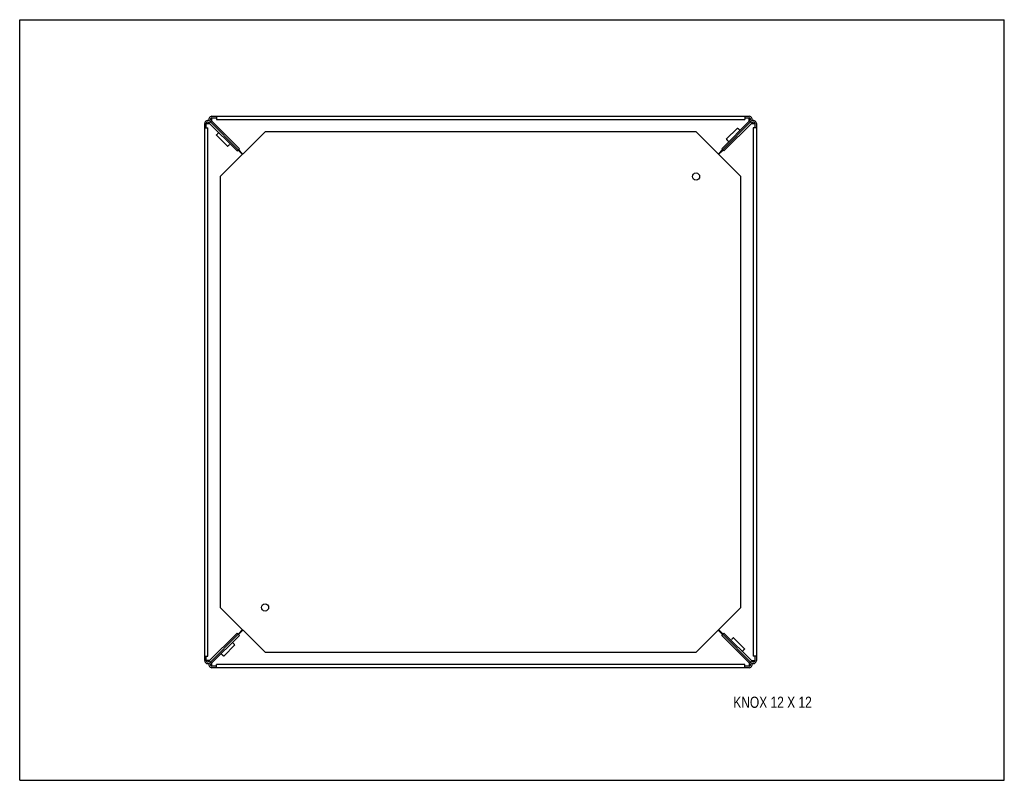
# Model space of a CAD drawing. Header units: inches. Extents: x 0 to 22, y 0 to 17.
import ezdxf

# ---------------------------------------------------------------- set-up
doc = ezdxf.new("R2010")
doc.units = ezdxf.units.IN
doc.header["$LTSCALE"] = 1.21
doc.header["$MEASUREMENT"] = 0
doc.layers.get('0').update_dxf_attribs({"linetype": 'CONTINUOUS'})
doc.layers.add('02___PRT_ALL_AXES', color=7, linetype='CONTINUOUS')
doc.styles.get("Standard").update_dxf_attribs({"font": 'txt', "width": 0.8})

msp = doc.modelspace()

# ---------------------------------------------------------------- linework, layer by layer
at = {"color": 7, "linetype": 'Continuous'}
for p, q in [((0, 0), (0, 17)), ((0, 17), (22, 17)), ((22, 0), (22, 17)), ((4.294, 14.841), (16.3, 14.841)), ((4.394, 14.841), (4.394, 14.769)), ((4.394, 14.769), (16.2, 14.769)), ((16.2, 14.841), (16.2, 14.769)), ((4.135, 2.675), (4.135, 14.682)), ((4.135, 14.582), (4.206, 14.582)), ((4.206, 2.775), (4.206, 14.582)), ((4.236, 14.689), (4.287, 14.739)), ((4.247, 14.729), (4.884, 14.092)), ((16.347, 14.729), (15.71, 14.092)), ((16.307, 14.739), (16.358, 14.689)), ((16.388, 14.582), (16.388, 2.775)), ((16.46, 14.582), (16.388, 14.582)), ((16.46, 14.682), (16.46, 2.675)), ((5.482, 14.494), (4.482, 13.494)), ((15.112, 14.494), (5.482, 14.494)), ((16.112, 13.494), (15.112, 14.494)), ((4.859, 14.066), (4.909, 14.117)), ((15.685, 14.117), (15.735, 14.066)), ((4.482, 13.494), (4.482, 3.864)), ((16.112, 3.864), (16.112, 13.494)), ((4.482, 3.864), (5.482, 2.864)), ((15.112, 2.864), (16.112, 3.864)), ((4.884, 3.266), (4.247, 2.629)), ((4.859, 3.291), (4.909, 3.24)), ((15.685, 3.24), (15.735, 3.291)), ((16.347, 2.629), (15.71, 3.266)), ((5.482, 2.864), (15.112, 2.864)), ((4.135, 2.775), (4.206, 2.775)), ((4.236, 2.669), (4.287, 2.618)), ((16.307, 2.618), (16.358, 2.669)), ((16.46, 2.775), (16.388, 2.775)), ((16.3, 2.516), (4.294, 2.516)), ((4.394, 2.516), (4.394, 2.588)), ((16.2, 2.588), (4.394, 2.588)), ((16.2, 2.516), (16.2, 2.588)), ((0, 0), (22, 0))]:
    msp.add_line(p, q, dxfattribs=at)
at = {"color": 3, "linetype": 'Continuous'}
for p, q in [((4.909, 14.117), (4.272, 14.754)), ((4.294, 14.733), (4.294, 14.805)), ((4.294, 14.805), (4.394, 14.805)), ((15.685, 14.117), (16.322, 14.754)), ((16.2, 14.805), (16.3, 14.805)), ((16.3, 14.733), (16.3, 14.805)), ((4.17, 14.582), (4.17, 14.682)), ((4.17, 14.682), (4.243, 14.682)), ((4.859, 14.066), (4.222, 14.703)), ((15.735, 14.066), (16.372, 14.703)), ((16.351, 14.682), (16.424, 14.682)), ((16.424, 14.682), (16.424, 14.582)), ((4.978, 13.989), (4.88, 14.087)), ((4.889, 14.096), (4.987, 13.998)), ((15.608, 13.998), (15.705, 14.096)), ((15.715, 14.087), (15.617, 13.989)), ((4.88, 3.27), (4.978, 3.368)), ((4.987, 3.359), (4.889, 3.261)), ((15.705, 3.261), (15.608, 3.359)), ((15.617, 3.368), (15.715, 3.27)), ((4.222, 2.654), (4.859, 3.291)), ((4.272, 2.603), (4.909, 3.24)), ((15.685, 3.24), (16.322, 2.603)), ((15.735, 3.291), (16.372, 2.654)), ((4.17, 2.675), (4.17, 2.775)), ((4.243, 2.675), (4.17, 2.675)), ((16.351, 2.675), (16.424, 2.675)), ((16.424, 2.775), (16.424, 2.675)), ((4.294, 2.552), (4.294, 2.625)), ((4.394, 2.552), (4.294, 2.552)), ((16.3, 2.552), (16.2, 2.552)), ((16.3, 2.625), (16.3, 2.552))]:
    msp.add_line(p, q, dxfattribs=at)
at = {"color": 7, "linetype": 'Continuous'}
for centre, start, end in [((4.2, 14.682), 45, 180), ((4.294, 14.775), 90, 225), ((16.3, 14.775), 315, 90), ((16.394, 14.682), 0, 135), ((4.2, 2.675), 180, 315), ((16.394, 2.675), 225, 360), ((4.294, 2.582), 135, 270), ((16.3, 2.582), 270, 45)]:
    msp.add_arc(centre, 0.0659, start, end, dxfattribs=at)
at = {"color": 3, "linetype": 'Continuous'}
for centre, start, end in [((4.294, 14.775), 90, 225), ((16.3, 14.775), 315, 90), ((4.2, 14.682), 45, 180), ((16.394, 14.682), 0, 135), ((4.2, 2.675), 180, 315), ((16.394, 2.675), 225, 360), ((4.294, 2.582), 135, 270), ((16.3, 2.582), 270, 45)]:
    msp.add_arc(centre, 0.03, start, end, dxfattribs=at)
at = {"layer": '02___PRT_ALL_AXES', "color": 7, "linetype": 'Continuous'}
for p, q in [((15.788, 14.331), (16.036, 14.579)), ((16.063, 14.555), (16.063, 14.555)), ((16.093, 14.526), (16.085, 14.534)), ((4.645, 14.17), (4.397, 14.418)), ((4.42, 14.445), (4.42, 14.445)), ((4.45, 14.475), (4.441, 14.466)), ((15.812, 14.304), (15.812, 14.304)), ((4.672, 14.194), (4.672, 14.194)), ((4.702, 14.223), (4.693, 14.215)), ((15.842, 14.274), (15.833, 14.283)), ((4.752, 3.083), (4.761, 3.075)), ((15.892, 3.134), (15.901, 3.143)), ((15.922, 3.164), (15.922, 3.164)), ((15.949, 3.188), (16.197, 2.94)), ((4.806, 3.026), (4.558, 2.778)), ((4.782, 3.053), (4.782, 3.053)), ((16.144, 2.882), (16.153, 2.891)), ((16.174, 2.913), (16.174, 2.912)), ((4.501, 2.832), (4.509, 2.823)), ((4.531, 2.802), (4.531, 2.802))]:
    msp.add_line(p, q, dxfattribs=at)
for centre in [(15.112, 13.494), (5.482, 3.864)]:
    msp.add_circle(centre, 0.0805, dxfattribs=at)
for centre, start, end in [((15.023, 13.474), 44.9772, 46.1151), ((5.502, 13.405), 134.9772, 136.1151), ((16.894, 15.344), 223.8849, 225.0228), ((3.632, 15.275), 313.8849, 315.0228), ((16.963, 2.082), 133.8849, 135.0228), ((3.7, 2.013), 43.8849, 45.0228), ((15.092, 3.953), 314.9772, 316.1151), ((5.571, 3.884), 224.9772, 226.1151)]:
    msp.add_arc(centre, 1.501, start, end, dxfattribs=at)
for points in [[(16.036, 14.579), (16.036, 14.579), (16.036, 14.579), (16.036, 14.579), (16.036, 14.579), (16.037, 14.579), (16.037, 14.579), (16.037, 14.579), (16.037, 14.579), (16.038, 14.579), (16.038, 14.578), (16.039, 14.578), (16.039, 14.577), (16.04, 14.577), (16.041, 14.576), (16.042, 14.575), (16.044, 14.573), (16.046, 14.572), (16.049, 14.569), (16.053, 14.565), (16.058, 14.561), (16.061, 14.557), (16.063, 14.555)], [(4.397, 14.418), (4.397, 14.418), (4.397, 14.418), (4.397, 14.418), (4.397, 14.418), (4.397, 14.418), (4.397, 14.418), (4.397, 14.419), (4.397, 14.419), (4.397, 14.419), (4.398, 14.42), (4.398, 14.42), (4.398, 14.421), (4.399, 14.422), (4.4, 14.423), (4.401, 14.424), (4.403, 14.426), (4.404, 14.428), (4.407, 14.431), (4.41, 14.434), (4.415, 14.44), (4.419, 14.443), (4.42, 14.445)], [(15.788, 14.331), (15.788, 14.331), (15.788, 14.331), (15.788, 14.331), (15.788, 14.331), (15.788, 14.331), (15.788, 14.331), (15.788, 14.33), (15.789, 14.33), (15.789, 14.33), (15.789, 14.329), (15.79, 14.329), (15.79, 14.328), (15.791, 14.328), (15.791, 14.326), (15.793, 14.325), (15.794, 14.323), (15.796, 14.321), (15.798, 14.319), (15.802, 14.315), (15.807, 14.31), (15.81, 14.306), (15.812, 14.304)], [(4.645, 14.17), (4.645, 14.17), (4.645, 14.17), (4.645, 14.17), (4.645, 14.17), (4.645, 14.17), (4.645, 14.17), (4.645, 14.17), (4.646, 14.17), (4.646, 14.171), (4.646, 14.171), (4.647, 14.171), (4.647, 14.172), (4.648, 14.172), (4.649, 14.173), (4.651, 14.174), (4.653, 14.176), (4.654, 14.177), (4.657, 14.18), (4.661, 14.184), (4.666, 14.188), (4.67, 14.192), (4.672, 14.194)], [(15.949, 3.188), (15.949, 3.188), (15.949, 3.188), (15.949, 3.188), (15.949, 3.188), (15.949, 3.188), (15.949, 3.187), (15.949, 3.187), (15.948, 3.187), (15.948, 3.187), (15.948, 3.187), (15.947, 3.186), (15.947, 3.186), (15.946, 3.185), (15.945, 3.184), (15.943, 3.183), (15.942, 3.182), (15.94, 3.18), (15.937, 3.177), (15.933, 3.174), (15.928, 3.169), (15.924, 3.166), (15.922, 3.164)], [(4.806, 3.026), (4.806, 3.026), (4.806, 3.026), (4.806, 3.026), (4.806, 3.026), (4.806, 3.027), (4.806, 3.027), (4.806, 3.027), (4.805, 3.027), (4.805, 3.028), (4.805, 3.028), (4.805, 3.029), (4.804, 3.029), (4.804, 3.03), (4.803, 3.031), (4.801, 3.033), (4.8, 3.034), (4.798, 3.036), (4.796, 3.039), (4.792, 3.043), (4.787, 3.048), (4.784, 3.051), (4.782, 3.053)], [(16.197, 2.94), (16.197, 2.939), (16.198, 2.939), (16.198, 2.939), (16.198, 2.939), (16.197, 2.939), (16.197, 2.939), (16.197, 2.939), (16.197, 2.938), (16.197, 2.938), (16.197, 2.938), (16.196, 2.937), (16.196, 2.937), (16.195, 2.936), (16.194, 2.935), (16.193, 2.933), (16.192, 2.932), (16.19, 2.93), (16.187, 2.927), (16.184, 2.923), (16.179, 2.918), (16.176, 2.914), (16.174, 2.913)], [(4.558, 2.778), (4.558, 2.778), (4.558, 2.778), (4.558, 2.778), (4.558, 2.778), (4.558, 2.778), (4.557, 2.778), (4.557, 2.778), (4.557, 2.779), (4.556, 2.779), (4.556, 2.779), (4.556, 2.78), (4.555, 2.78), (4.554, 2.781), (4.553, 2.781), (4.552, 2.783), (4.55, 2.784), (4.548, 2.786), (4.545, 2.788), (4.541, 2.792), (4.536, 2.797), (4.533, 2.8), (4.531, 2.802)]]:
    msp.add_open_spline(points, degree=3, knots=[0, 0, 0, 0, 0.00128, 0.002768, 0.004604, 0.006863, 0.012794, 0.02072, 0.030691, 0.042722, 0.056816, 0.072969, 0.091174, 0.111414, 0.157893, 0.212188, 0.274067, 0.343236, 0.419354, 0.591007, 0.785772, 1, 1, 1, 1], dxfattribs=at)

# ---------------------------------------------------------------- texts
at = {"color": 2, "linetype": 'Continuous', "insert": (15.944, 1.87), "char_height": 0.25, "width": 2.4, "attachment_point": 1, "line_spacing_factor": 0.9}
msp.add_mtext('KNOX 12 X 12', dxfattribs=at)

doc.saveas('drawing.dxf')
